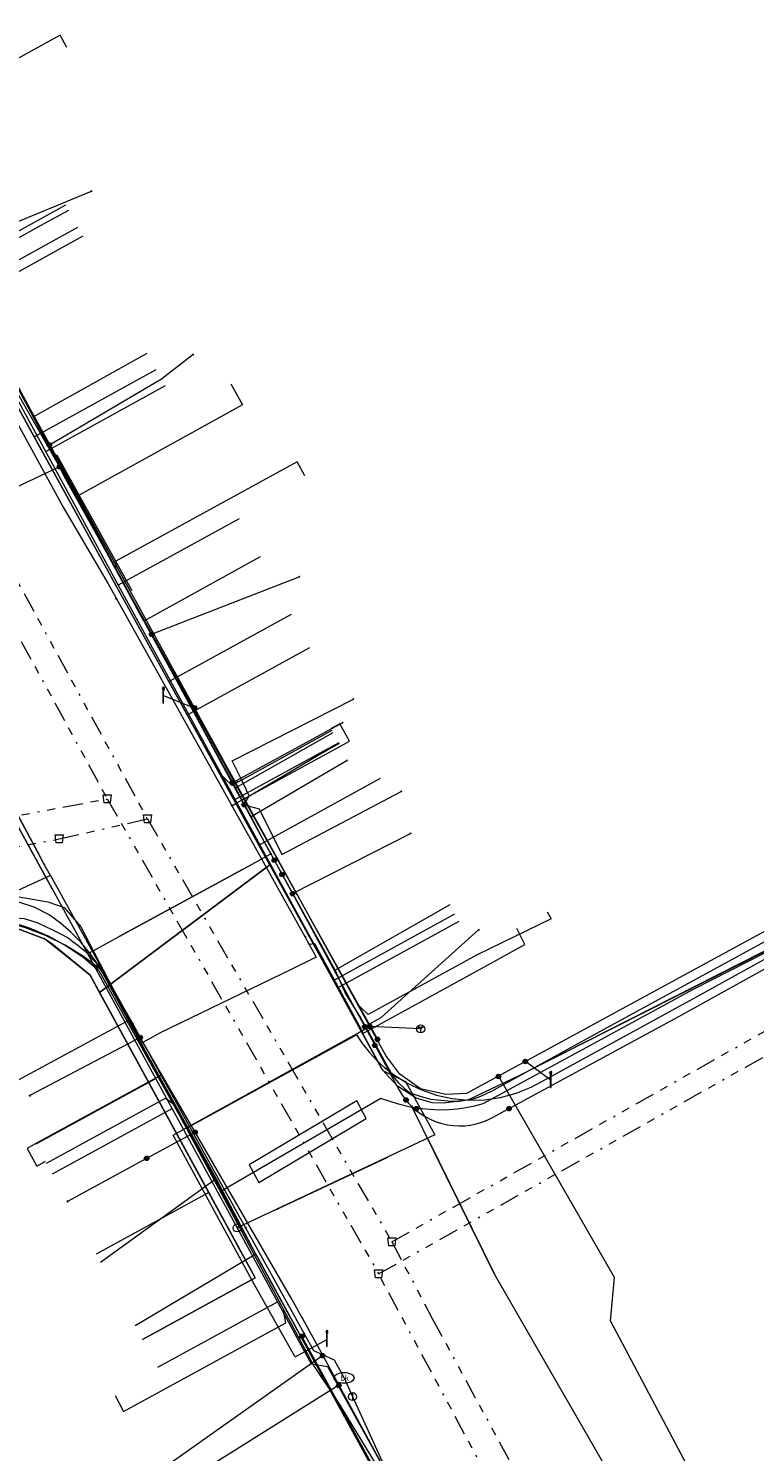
# Model space of a CAD drawing. Header units: metres. Extents: x 154975 to 155642, y 461260 to 461877.
# Tile 25 of 95: x 155068 to 155104, y 461505 to 461576. Entities that reach past the tile are written whole.
import ezdxf
from ezdxf.enums import TextEntityAlignment as Align
from ezdxf.lldxf.tags import DXFTag

# ---------------------------------------------------------------- set-up
doc = ezdxf.new("R2010")
doc.units = ezdxf.units.M
doc.linetypes.add('RI-OVERIG-SO', pattern=[17, 5, -2, 2, -2, 0, -2, 2, -2])
for name, color, linetype, lineweight, true_color in [('B-WE-KL-DATA-G', 3, 'KL-DATA-SO', 18, 0x00ff00), ('B-WE-KL-DATA_HULPSTUK-S', 3, 'Continuous', 18, 0x00ff00), ('B-WE-KL-DATA_KABELBED-G', 3, 'Continuous', 18, 0x00ff00), ('B-WE-KL-DATA_MANTELBUIS-G', 3, 'Continuous', 18, 0x00ff00), ('B-WE-KL-ET_LS-G', 1, 'KL-LS-SO', 18, 0xff0000), ('B-WE-KL-ET_LS-S', 1, 'Continuous', 18, 0xff0000), ('B-WE-KL-ET_LS_HULPSTUK-S', 1, 'Continuous', 18, 0xff0000), ('B-WE-KL-ET_LS_MANTELBUIS-G', 1, 'Continuous', 18, 0xff0000), ('B-WE-KL-ET_MS-G', 1, 'KL-MS-SO', 18, 0xff0000), ('B-WE-KL-GAS_LD-G', 30, 'KL-GAS_LD-SO', 18, 0xff7f00), ('B-WE-KL-GAS_LD_HULPSTUK-S', 30, 'Continuous', 18, 0xff7f00), ('B-WE-KL-GAS_LD_MANTELBUIS-G', 30, 'Continuous', 18, 0xff7f00), ('B-WE-KL-WATER-G', 5, 'KL-WATER-SO', 18, 0x0000ff), ('B-WE-KL-WATER-S', 5, 'Continuous', 18, 0x0000ff), ('B-WE-KL-WATER_HULPSTUK-S', 5, 'Continuous', 18, 0x0000ff), ('B-WE-KL-WATER_MANTELBUIS-G', 5, 'Continuous', 18, 0x0000ff), ('B-WE-RI-VRIJVERVAL-G', 6, 'RI-OVERIG-SO', 18, 0xff00ff), ('B-WE-RI-VRIJVERVAL_HULPSTUK-S', 6, 'Continuous', 18, 0xff00ff)]:
    doc.layers.add(name, color=color, linetype=linetype, lineweight=lineweight, true_color=true_color)
doc.styles.add('NLCS-ISO', font='NLCS-ISO.ttf')
tags = doc.linetypes.add('KL-DATA-SO', pattern='A,4,-1,[101,NLCS.SHX,S=0.5,R=0,X=0,Y=0],-1,4,-1,["D",Standard,S=1,R=0,X=-0.25,Y=-0.5],-1.5', length=12.5).pattern_tags.tags
tags[18] = DXFTag(74, 10)
tags = doc.linetypes.add('KL-GAS_LD-SO', pattern='A,4,-1,[69,NLCS.SHX,S=0.5,R=0,X=0,Y=0],-1,4,-1,["L",Standard,S=1,R=0,X=0.25,Y=-0.5],-2', length=13).pattern_tags.tags
tags[18] = DXFTag(74, 10)
tags = doc.linetypes.add('KL-LS-SO', pattern='A,4,-1,[103,NLCS.SHX,S=0.75,R=0,X=0,Y=0],-1,4,-1,["L",Standard,S=1,R=0,X=0,Y=-0.5],-2', length=13).pattern_tags.tags
tags[18] = DXFTag(74, 10)
tags = doc.linetypes.add('KL-MS-SO', pattern='A,4,-1,[103,NLCS.SHX,S=0.75,R=0,X=0,Y=0],-1,4,-1,["M",Standard,S=1,R=0,X=0,Y=-0.5],-2', length=13).pattern_tags.tags
tags[18] = DXFTag(74, 10)
doc.linetypes.add('KL-WATER-SO', pattern='A,7,-0.5,[168,NLCS.SHX,S=0.75,R=0,X=0.75,Y=0],-2', length=9.5)

# ---------------------------------------------------------------- blocks, each defined once
blk = doc.blocks.new('SKL-WTB_HULP_T STUK-SO')
at = {"color": 0, "linetype": 'ByBlock', "lineweight": 18}
blk.add_circle((0, 0), 1, dxfattribs=at)
at = {"color": 0, "linetype": 'ByBlock', "lineweight": -2, "style": 'NLCS-ISO'}
blk.add_text('T', height=1, dxfattribs=at).set_placement((0, 0), align=Align.MIDDLE_CENTER)
at = {"color": 0, "linetype": 'ByBlock', "lineweight": 18, "style": 'NLCS-ISO', "flags": 1}
for tag, p in [('TYPE', (1.5, 0)), ('OMSCHRIJVING', (1.5, -3)), ('LABEL', (1.5, -1.5))]:
    blk.add_attdef(tag, p, '', height=1, dxfattribs=at)
blk = doc.blocks.new('SKL-WTB_HULP_MOF-SO')
at = {"linetype": 'ByBlock', "lineweight": 18}
h = blk.add_hatch(color=0, dxfattribs=at)
h.dxf.hatch_style = 1
h.paths.add_polyline_path([(-0.5625, 0, 1), (0.5625, 0, 1)])
at = {"color": 0, "linetype": 'ByBlock', "lineweight": 18}
blk.add_circle((0, 0), 0.5625, dxfattribs=at)
at = {"color": 0, "linetype": 'ByBlock', "lineweight": 18, "style": 'NLCS-ISO', "flags": 1}
for tag, p in [('TYPE', (1.5, 0)), ('OMSCHRIJVING', (1.5, -3)), ('LABEL', (1.5, -1.5))]:
    blk.add_attdef(tag, p, '', height=1, dxfattribs=at)
blk = doc.blocks.new('SKL-WTB_HULP_AFSLUITER-SO')
at = {"color": 0, "linetype": 'ByBlock', "lineweight": 18}
blk.add_lwpolyline([(0, 0.8), (0, -0.8)], dxfattribs=at)
blk.add_circle((0, 0), 1, dxfattribs=at)
at = {"color": 0, "linetype": 'ByBlock', "lineweight": 18, "style": 'NLCS-ISO', "flags": 1}
for tag, p in [('TYPE', (1.5, 0)), ('OMSCHRIJVING', (1.5, -3)), ('LABEL', (1.5, -1.5))]:
    blk.add_attdef(tag, p, '', height=1, dxfattribs=at)
blk = doc.blocks.new('SKL-WATER_BRANDKRAAN_BRANDPUT-SO')
at = {"color": 0, "linetype": 'ByBlock', "lineweight": 18}
blk.add_ellipse((0, 0), major_axis=(2.5, 0), ratio=0.54, dxfattribs=at)
at = {"color": 0, "linetype": 'ByBlock', "lineweight": 18, "style": 'NLCS-ISO'}
blk.add_text('bk', height=1.5, dxfattribs=at).set_placement((0.16, 0), align=Align.MIDDLE_CENTER)
blk = doc.blocks.new('SKL-WTB_HULP_OVERIG-SO')
at = {"color": 0, "linetype": 'ByBlock', "lineweight": 18}
for points in [[(-0.14, 0.14), (0.14, -0.14)], [(0.14, 0.14), (-0.14, -0.14)]]:
    blk.add_lwpolyline(points, dxfattribs=at)
at = {"color": 0, "linetype": 'ByBlock', "lineweight": 18, "style": 'NLCS-ISO', "flags": 1}
for tag, p in [('TYPE', (1.5, 0)), ('OMSCHRIJVING', (1.5, -3)), ('LABEL', (1.5, -1.5))]:
    blk.add_attdef(tag, p, '', height=1, dxfattribs=at)
blk = doc.blocks.new('SRI-HULP_AFVOER_OPVANG-SO')
at = {"color": 0, "linetype": 'ByBlock', "lineweight": 18}
blk.add_lwpolyline([(-0.75, -1), (-1, 1), (1, 1), (0.75, -1)], close=True, dxfattribs=at)
at = {"color": 0, "linetype": 'ByBlock', "lineweight": 18, "style": 'NLCS-ISO', "flags": 1}
for tag, p in [('TYPE', (1.5, 0)), ('OMSCHRIJVING', (1.5, -3)), ('LABEL', (1.5, -1.5))]:
    blk.add_attdef(tag, p, '', height=1, dxfattribs=at)
blk = doc.blocks.new('SKL-WTB_HULP_AARDING-SO')
at = {"color": 0, "linetype": 'ByBlock', "lineweight": 18}
for points in [[(-0.64, 0.48), (0.64, 0.48)], [(-0.48, 0.35), (0.48, 0.35)], [(-0.32, 0.21), (0.32, 0.21)], [(-0.16, 0.08), (0.16, 0.08)], [(0, -0.8), (0, 0.48)]]:
    blk.add_lwpolyline(points, dxfattribs=at)
blk.add_circle((0, 0), 1, dxfattribs=at)
at = {"color": 0, "linetype": 'ByBlock', "lineweight": 18, "style": 'NLCS-ISO', "flags": 1}
for tag, p in [('TYPE', (1.5, 0)), ('OMSCHRIJVING', (1.5, -3)), ('LABEL', (1.5, -1.5))]:
    blk.add_attdef(tag, p, '', height=1, dxfattribs=at)
blk = doc.blocks.new('SKL-ET_LS_MAST-SO')
for p, q in [((-0.05, 2.07), (0.05, 2.07)), ((-0.05, -2), (0.05, -2))]:
    blk.add_line(p, q)
for points in [[(-0.18, 1.76), (-0.22, 1.76), (-0.22, 1.84), (-0.18, 1.84), (-0.18, 1.79)], [(-0.18, 1.49), (-0.22, 1.49), (-0.22, 1.57), (-0.18, 1.57), (-0.18, 1.52)], [(-0.18, 1.79), (-0.05, 1.79)], [(-0.18, 1.76), (-0.05, 1.76)], [(-0.18, 1.52), (-0.05, 1.52)], [(-0.18, 1.49), (-0.05, 1.49)], [(-0.05, -2), (-0.05, 2.07)], [(0.05, -2), (0.05, 2.07)], [(0.18, 1.92), (0.05, 1.92)], [(0.18, 1.89), (0.05, 1.89)], [(0.18, 1.66), (0.05, 1.66)], [(0.18, 1.63), (0.05, 1.63)], [(0.18, 1.39), (0.05, 1.39)], [(0.18, 1.36), (0.05, 1.36)], [(0.18, 1.89), (0.22, 1.89), (0.22, 1.97), (0.18, 1.97), (0.18, 1.92)], [(0.18, 1.63), (0.22, 1.63), (0.22, 1.71), (0.18, 1.71), (0.18, 1.66)], [(0.18, 1.36), (0.22, 1.36), (0.22, 1.44), (0.18, 1.44), (0.18, 1.39)]]:
    blk.add_lwpolyline(points)

msp = doc.modelspace()

# ---------------------------------------------------------------- linework, layer by layer
at = {"layer": 'B-WE-KL-DATA-G', "ltscale": 0.2, "flags": 128}
for points in [[(155065.598, 461531.697), (155065.625, 461531.198), (155065.831, 461531.216), (155067.421, 461530.998), (155068.973, 461530.414), (155069.317, 461530.19), (155071.245, 461528.605), (155071.715, 461527.744), (155080.207, 461534.111), (155072.404, 461548.27), (155061.495, 461568.095), (155066.835, 461571.039)], [(155196.296, 461495.081), (155196.73, 461495.33), (155195.128, 461498.12), (155204.266, 461503.368), (155182.721, 461540.621), (155182.438, 461541.16), (155181.501, 461541.538), (155180.955, 461542.492), (155170.021, 461563.469), (155169.385, 461564.484), (155168.95, 461565.745), (155165.921, 461570.584), (155156.49, 461564.978), (155157.766, 461562.845), (155158.3, 461561.328), (155157.822, 461560.003), (155156.454, 461558.554), (155154.226, 461557.362), (155125.734, 461540.773), (155111.303, 461533.013), (155092.672, 461523.592), (155090.127, 461522.378), (155088.889, 461522.225), (155088.309, 461522.242), (155087.514, 461522.468), (155086.581, 461523.062), (155085.823, 461523.897), (155084.415, 461526.476), (155080.207, 461534.111), (155071.715, 461527.744), (155071.245, 461528.605), (155069.317, 461530.19), (155068.973, 461530.414), (155067.421, 461530.998), (155065.831, 461531.216), (155063.788, 461531.04), (155058.099, 461529.997), (155056.212, 461539.539), (155055.534, 461539.2), (155051.828, 461538.315), (155031.746, 461534.79), (155024.166, 461533.388)], [(155196.296, 461495.081), (155196.73, 461495.33), (155195.128, 461498.12), (155204.266, 461503.368), (155182.721, 461540.621), (155182.438, 461541.16), (155181.501, 461541.538), (155180.955, 461542.492), (155170.021, 461563.469), (155169.385, 461564.484), (155168.95, 461565.745), (155165.921, 461570.584), (155156.49, 461564.978), (155157.766, 461562.845), (155158.3, 461561.328), (155157.822, 461560.003), (155156.454, 461558.554), (155154.226, 461557.362), (155125.734, 461540.773), (155111.303, 461533.013), (155092.672, 461523.592), (155090.127, 461522.378), (155088.889, 461522.225), (155088.309, 461522.242), (155087.514, 461522.468), (155086.581, 461523.062), (155085.823, 461523.897), (155084.415, 461526.476), (155080.207, 461534.111), (155071.715, 461527.744), (155071.245, 461528.605), (155069.317, 461530.19), (155068.973, 461530.414), (155067.421, 461530.998), (155065.831, 461531.216), (155063.788, 461531.04), (155058.099, 461529.997), (155056.212, 461539.539), (155055.534, 461539.2), (155051.828, 461538.315), (155031.746, 461534.79), (155024.166, 461533.388)], [(155196.296, 461495.081), (155196.73, 461495.33), (155195.128, 461498.12), (155204.266, 461503.368), (155182.721, 461540.621), (155182.438, 461541.16), (155181.501, 461541.538), (155180.955, 461542.492), (155170.021, 461563.469), (155169.385, 461564.484), (155168.95, 461565.745), (155165.921, 461570.584), (155156.49, 461564.978), (155157.766, 461562.845), (155158.3, 461561.328), (155157.822, 461560.003), (155156.454, 461558.554), (155154.226, 461557.362), (155125.734, 461540.773), (155111.303, 461533.013), (155092.672, 461523.592), (155090.127, 461522.378), (155088.889, 461522.225), (155088.309, 461522.242), (155087.514, 461522.468), (155086.581, 461523.062), (155085.823, 461523.897), (155084.415, 461526.476), (155080.207, 461534.111), (155071.715, 461527.744), (155071.245, 461528.605), (155069.317, 461530.19), (155068.973, 461530.414), (155067.421, 461530.998), (155065.831, 461531.216), (155063.788, 461531.04), (155058.099, 461529.997), (155056.212, 461539.539), (155055.534, 461539.2), (155051.828, 461538.315), (155031.746, 461534.79), (155024.166, 461533.388)], [(155197.499, 461492.855), (155197.79, 461493.025), (155198.057, 461493.202), (155197.269, 461494.391), (155195.128, 461498.12), (155204.266, 461503.368), (155182.721, 461540.621), (155182.438, 461541.16), (155181.501, 461541.538), (155180.955, 461542.492), (155170.021, 461563.469), (155169.385, 461564.484), (155168.95, 461565.745), (155165.921, 461570.584), (155156.49, 461564.978), (155157.766, 461562.845), (155158.3, 461561.328), (155157.822, 461560.003), (155156.454, 461558.554), (155154.226, 461557.362), (155125.734, 461540.773), (155111.303, 461533.013), (155092.672, 461523.592), (155090.127, 461522.378), (155088.889, 461522.225), (155088.309, 461522.242), (155087.514, 461522.468), (155086.581, 461523.062), (155085.823, 461523.897), (155084.415, 461526.476), (155080.207, 461534.111), (155071.715, 461527.744), (155071.245, 461528.605), (155069.317, 461530.19), (155068.973, 461530.414), (155067.421, 461530.998), (155065.831, 461531.216), (155065.625, 461531.198), (155065.598, 461531.697)], [(155065.598, 461531.697), (155065.625, 461531.198), (155065.831, 461531.216), (155067.421, 461530.998), (155068.973, 461530.414), (155069.317, 461530.19), (155071.245, 461528.605), (155071.715, 461527.744), (155080.207, 461534.111), (155072.404, 461548.27), (155064.538, 461562.565), (155070.627, 461565.92)], [(155070.878, 461565.465), (155065.217, 461562.337)], [(155065.217, 461562.337), (155068.396, 461556.452)], [(155068.396, 461556.452), (155074.091, 461559.638)], [(155065.598, 461531.697), (155065.625, 461531.198), (155065.831, 461531.216), (155067.421, 461530.998), (155068.973, 461530.414), (155069.317, 461530.19), (155071.245, 461528.605), (155071.715, 461527.744), (155080.207, 461534.111), (155072.404, 461548.27), (155068.452, 461555.452), (155074.546, 461558.812)], [(155073.927, 461546.269), (155068.396, 461556.452)], [(155079.725, 461549.479), (155073.927, 461546.269)], [(155065.598, 461531.697), (155065.625, 461531.198), (155065.831, 461531.216), (155067.421, 461530.998), (155068.973, 461530.414), (155069.317, 461530.19), (155071.245, 461528.605), (155071.715, 461527.744), (155080.207, 461534.111), (155075.172, 461543.248), (155081.299, 461546.619)], [(155073.927, 461546.269), (155078.506, 461537.947)], [(155065.598, 461531.697), (155065.625, 461531.198), (155065.831, 461531.216), (155067.421, 461530.998), (155068.973, 461530.414), (155069.317, 461530.19), (155071.245, 461528.605), (155071.715, 461527.744), (155080.207, 461534.111), (155076.082, 461541.597), (155082.207, 461544.957)], [(155078.506, 461537.947), (155083.371, 461540.711)], [(155084.11, 461539.33), (155079.276, 461536.499)], [(155065.598, 461531.697), (155065.625, 461531.198), (155065.831, 461531.216), (155067.421, 461530.998), (155068.973, 461530.414), (155069.317, 461530.19), (155071.245, 461528.605), (155071.715, 461527.744), (155080.207, 461534.111), (155079.663, 461535.098), (155085.729, 461538.425)], [(155079.276, 461536.499), (155078.506, 461537.947)], [(155079.854, 461535.415), (155079.276, 461536.499)], [(155083.47, 461528.846), (155079.854, 461535.415)], [(155065.598, 461531.697), (155065.625, 461531.198), (155065.831, 461531.216), (155067.421, 461530.998), (155068.973, 461530.414), (155069.317, 461530.19), (155071.245, 461528.605), (155071.715, 461527.744), (155080.207, 461534.111), (155083.391, 461528.335), (155089.447, 461531.657)], [(155083.47, 461528.846), (155083.981, 461527.67), (155084.773, 461526.419), (155085.154, 461525.749), (155085.642, 461524.865), (155086.097, 461524.014), (155086.375, 461523.554), (155086.623, 461523.25), (155086.916, 461522.976), (155087.179, 461522.744), (155087.455, 461522.649), (155087.823, 461522.531), (155088.223, 461522.419), (155088.573, 461522.379), (155089.26, 461522.324), (155089.678, 461522.323), (155090.046, 461522.393), (155090.38, 461522.433), (155090.66, 461522.528), (155090.918, 461522.65), (155091.339, 461522.859), (155096.869, 461525.887), (155105.306, 461530.502), (155109.287, 461532.688)], [(155089.193, 461532.11), (155083.47, 461528.846)], [(155073.865, 461510.432), (155079.487, 461513.498), (155071.245, 461528.605), (155069.317, 461530.19), (155068.973, 461530.414), (155067.421, 461530.998), (155065.831, 461531.216), (155065.625, 461531.198), (155065.598, 461531.697)], [(155065.598, 461531.697), (155065.625, 461531.198), (155065.831, 461531.216), (155067.421, 461530.998), (155068.973, 461530.414), (155069.317, 461530.19), (155071.245, 461528.605), (155077.161, 461517.762), (155071.544, 461514.686)], [(155067.173, 461531.595), (155067.525, 461531.457), (155067.951, 461531.424), (155068.269, 461531.34), (155068.64, 461531.215), (155068.984, 461531.053), (155069.335, 461530.891), (155069.766, 461530.663), (155070.151, 461530.46), (155070.399, 461530.276), (155070.635, 461530.096), (155070.841, 461529.911), (155071.084, 461529.739), (155071.258, 461529.509), (155071.488, 461529.272), (155071.634, 461529.129), (155071.826, 461528.843), (155071.982, 461528.613), (155073.162, 461526.337)], [(155073.162, 461526.337), (155067.005, 461523.014)], [(155077.537, 461518.459), (155073.162, 461526.337)], [(155071.763, 461514.294), (155077.537, 461518.459)], [(155079.514, 461514.692), (155077.537, 461518.459)], [(155079.514, 461514.692), (155073.497, 461511.115)], [(155085.282, 461504.235), (155083.689, 461507.031), (155081.977, 461510.201), (155079.572, 461514.582), (155079.514, 461514.692)]]:
    msp.add_lwpolyline(points, dxfattribs=at)
at = {"layer": 'B-WE-KL-DATA_KABELBED-G', "ltscale": 0.2, "flags": 128}
for points in [[(155080.263, 461534.654), (155078.93, 461537.109), (155078.339, 461538.197), (155074.313, 461545.609), (155072.712, 461548.556), (155069.212, 461555.059), (155062.485, 461567.555), (155056.99, 461577.761)], [(155062.485, 461567.555), (155063.336, 461567.163), (155064.487, 461564.904), (155071.309, 461567.716)], [(155064.538, 461562.565), (155070.627, 461565.92)], [(155068.452, 461555.452), (155064.538, 461562.565)], [(155069.212, 461555.059), (155074.8, 461558.359), (155076.37, 461559.562)], [(155068.452, 461555.452), (155074.546, 461558.812)], [(155075.172, 461543.248), (155068.452, 461555.452)], [(155074.313, 461545.609), (155081.68, 461548.48)], [(155075.172, 461543.248), (155081.299, 461546.619)], [(155076.082, 461541.597), (155082.207, 461544.957)], [(155076.082, 461541.597), (155075.172, 461543.248)], [(155078.93, 461537.109), (155079.178, 461537.558), (155078.758, 461538.425), (155078.334, 461539.302), (155084.383, 461542.381)], [(155079.663, 461535.098), (155076.082, 461541.597)], [(155078.339, 461538.197), (155078.758, 461538.425), (155083.851, 461541.201)], [(155079.663, 461535.098), (155085.729, 461538.425)], [(155078.93, 461537.109), (155079.687, 461536.907), (155080.813, 461534.63), (155086.774, 461537.771)], [(155081.34, 461532.671), (155087.236, 461535.679)], [(155071.219, 461529.72), (155072.7, 461530.528), (155078.846, 461533.881), (155080.263, 461534.654)], [(155080.207, 461534.111), (155079.663, 461535.098)], [(155080.263, 461534.654), (155081.34, 461532.671), (155084.636, 461526.606), (155084.946, 461526.038), (155086.673, 461522.875), (155086.805, 461522.653), (155086.954, 461522.442), (155087.118, 461522.242), (155087.296, 461522.055)], [(155078.846, 461533.881), (155072.7, 461530.528)], [(155079.213, 461533.366), (155080.207, 461534.111)], [(155083.391, 461528.335), (155080.207, 461534.111)], [(155087.296, 461522.055), (155087.296, 461522.055), (155087.513, 461521.862), (155087.745, 461521.688), (155087.991, 461521.534), (155088.249, 461521.401), (155088.517, 461521.291), (155088.794, 461521.204), (155089.077, 461521.14), (155089.365, 461521.1), (155089.655, 461521.085), (155089.945, 461521.094), (155090.233, 461521.128), (155090.517, 461521.186), (155090.796, 461521.268), (155091.066, 461521.373), (155091.327, 461521.5), (155100.626, 461526.54), (155114.547, 461534.263)], [(155072.847, 461528.592), (155079.213, 461533.366)], [(155112.438, 461533.623), (155092.672, 461523.592), (155090.127, 461522.378), (155088.889, 461522.225), (155088.309, 461522.242), (155087.514, 461522.468), (155086.581, 461523.062), (155085.823, 461523.897), (155083.391, 461528.335)], [(155071.219, 461529.72), (155070.775, 461530.257), (155070.287, 461530.753), (155069.758, 461531.206), (155069.192, 461531.612), (155068.456, 461531.994), (155067.743, 461532.231), (155066.792, 461532.469), (155066.174, 461532.54), (155065.273, 461532.556), (155060.495, 461531.68)], [(155071.715, 461527.744), (155071.245, 461528.605), (155068.973, 461530.414), (155067.421, 461530.998), (155065.625, 461531.198)], [(155083.391, 461528.335), (155089.447, 461531.657)], [(155084.946, 461526.038), (155085.774, 461526.493), (155090.132, 461530.411), (155090.629, 461530.869)], [(155081.822, 461511.512), (155081.313, 461512.447), (155076.48, 461520.776), (155073.744, 461525.491), (155071.773, 461528.888), (155071.509, 461529.313), (155071.219, 461529.72)], [(155071.715, 461527.744), (155072.847, 461528.592)], [(155077.161, 461517.762), (155071.715, 461527.744)], [(155073.744, 461525.491), (155068.235, 461522.597)], [(155166.786, 461375.323), (155166.827, 461375.494), (155166.853, 461375.668), (155166.863, 461375.843), (155166.859, 461376.019), (155166.839, 461376.193), (155166.804, 461376.365), (155166.754, 461376.534), (155166.689, 461376.697), (155166.611, 461376.854), (155156.685, 461394.723), (155130.246, 461443.184), (155103.936, 461491.289), (155101.742, 461495.302), (155099.187, 461500), (155097.014, 461503.998), (155091.427, 461513.683), (155088.414, 461519.79), (155087.296, 461522.055), (155087.296, 461522.055)], [(155076.48, 461520.776), (155074.064, 461519.465)], [(155088.064, 461520.503), (155091.427, 461513.683)], [(155074.064, 461519.465), (155070.114, 461517.321)], [(155077.161, 461517.762), (155071.544, 461514.686)], [(155077.161, 461517.762), (155079.487, 461513.498), (155073.865, 461510.432)], [(155081.822, 461511.512), (155082.849, 461509.627), (155083.656, 461508.146), (155087.719, 461500.691), (155088.096, 461500), (155088.347, 461499.541), (155087.695, 461499.187), (155094.913, 461486.143), (155097.559, 461481.292), (155098.895, 461478.843), (155100.598, 461475.722), (155101.045, 461474.903), (155103.853, 461469.756), (155106.888, 461464.191)], [(155082.849, 461509.627), (155074.391, 461503.651), (155071.098, 461501.949), (155070.394, 461503.254), (155069.937, 461504.103)], [(155083.656, 461508.146), (155077.264, 461504.141), (155074.219, 461502.55), (155074.76, 461501.633), (155075.09, 461500.951)]]:
    msp.add_lwpolyline(points, dxfattribs=at)
at = {"layer": 'B-WE-KL-DATA_MANTELBUIS-G', "ltscale": 0.2, "flags": 128}
for points in [[(155078.846, 461533.881), (155072.7, 461530.528)], [(155072.847, 461528.592), (155079.213, 461533.366)], [(155088.064, 461520.503), (155091.427, 461513.683)], [(155081.977, 461510.201), (155083.689, 461507.031)]]:
    msp.add_lwpolyline(points, dxfattribs=at)
at = {"layer": 'B-WE-KL-ET_LS-G', "ltscale": 0.2, "flags": 128}
for points in [[(155153.69, 461557.311), (155090.029, 461522.704), (155088.992, 461522.645), (155087.727, 461522.936), (155086.697, 461523.666), (155086.005, 461524.599), (155077.758, 461539.587), (155061.434, 461569.226), (155046.874, 461595.764), (155045.676, 461598.009), (155044.723, 461600.444), (155044.988, 461602.494), (155046.086, 461604.301), (155040.93, 461612.381), (155040.011, 461612.456), (155038.521, 461612.933), (155037.308, 461613.994), (155035.463, 461617.205), (155026.799, 461632.994), (155026.259, 461634.036), (155011.501, 461661.051), (155007.394, 461668.693), (155006.979, 461669.518), (155001.377, 461673.403), (154999.891, 461673.208), (154985.271, 461671.695)], [(155054.322, 461580.877), (155069.717, 461553.96)], [(155070.082, 461574.885), (155069.744, 461575.498), (155060.534, 461570.419), (155060.674, 461569.811), (155060.657, 461569.801)], [(155070.166, 461566.755), (155068.94, 461566.079)], [(155068.94, 461566.079), (155064.436, 461563.596), (155063.955, 461564.073), (155063.938, 461564.063)], [(155078.272, 461558.108), (155078.851, 461557.057), (155070.691, 461552.558), (155070.776, 461552.035), (155070.759, 461552.025)], [(155069.717, 461553.96), (155060.567, 461549.644)], [(155069.717, 461553.96), (155069.932, 461553.51), (155085.585, 461525.405)], [(155081.96, 461553.513), (155081.575, 461554.215), (155072.532, 461549.252), (155072.503, 461548.894)], [(155134.801, 461545.367), (155122.15, 461538.481), (155101.341, 461527.889), (155090.836, 461522.182), (155090.421, 461522.074), (155089.999, 461521.988), (155089.572, 461521.927), (155089.143, 461521.89), (155088.713, 461521.878), (155088.186, 461521.896), (155087.661, 461521.951), (155087.141, 461522.043), (155086.629, 461522.17), (155085.756, 461522.453), (155077.851, 461517.856), (155077.467, 461518.56), (155077.423, 461518.536)], [(155074.904, 461542.552), (155076.469, 461541.927)], [(155083.314, 461540.815), (155078.656, 461538.257), (155078.383, 461538.335)], [(155082.63, 461539.567), (155078.921, 461537.37)], [(155083.669, 461540.168), (155082.63, 461539.567)], [(155052.181, 461497.523), (155052.595, 461497.6), (155053.32, 461496.858), (155053.53, 461495.951), (155053.724, 461495.917), (155053.741, 461495.949), (155053.745, 461496.14), (155053.674, 461496.368), (155053.28, 461497.912), (155053.183, 461498.517), (155051.804, 461505.226), (155050.041, 461514.127), (155048.028, 461525.307), (155048.139, 461526.247), (155047.854, 461528.642), (155047.855, 461528.877), (155047.978, 461529.023), (155048.233, 461529.103), (155056.761, 461530.557), (155065.814, 461532.242), (155067.603, 461532.532), (155069.135, 461532.257), (155069.953, 461531.975), (155070.781, 461531.023), (155074.425, 461523.993), (155080.909, 461511.886), (155082.426, 461509.077), (155083.598, 461507.318), (155087.474, 461500.95), (155096.92, 461483.321), (155097.99, 461481.761), (155102.145, 461474.364), (155104.591, 461469.691), (155105.046, 461469.125), (155105.455, 461468.833), (155105.939, 461468.682), (155106.702, 461468.801), (155111.867, 461471.715), (155126.388, 461479.832), (155134.933, 461484.415), (155135.94, 461484.913), (155136.215, 461485.175), (155136.318, 461485.442), (155136.328, 461485.695), (155136.24, 461485.942), (155134.876, 461488.43), (155134.808, 461488.638), (155134.818, 461488.796), (155134.898, 461488.951), (155135.053, 461489.092)], [(155094.054, 461531.765), (155094.247, 461531.414), (155090.552, 461529.615), (155085.127, 461526.638), (155084.677, 461527.076), (155084.66, 461527.066)], [(155077.423, 461518.536), (155071.773, 461528.893), (155070.91, 461529.541), (155069.991, 461530.106), (155069.023, 461530.583), (155068.014, 461530.969), (155066.975, 461531.259), (155066.077, 461531.428), (155065.169, 461531.526), (155064.255, 461531.552), (155063.343, 461531.507), (155062.436, 461531.389), (155049.793, 461528.95), (155050.564, 461526.145), (155055.792, 461498.823), (155055.21, 461498.185), (155053.65, 461497.795), (155053.624, 461497.686)], [(155081.455, 461509.574), (155079.438, 461513.194), (155075.381, 461520.623), (155085.207, 461526.048)], [(155087.74, 461525.921), (155085.207, 461526.048)], [(155094.187, 461523.395), (155092.964, 461524.299)], [(155166.812, 461376.328), (155157.323, 461394.007), (155139.331, 461427.486), (155129.421, 461444.97), (155132.177, 461446.544), (155105.021, 461496.644), (155097.205, 461511.354), (155097.405, 461513.521), (155091.636, 461523.549)], [(155069.068, 461519.232), (155075.01, 461522.475), (155075.453, 461522.147)], [(155103.237, 461492.498), (155094.526, 461487.817), (155087.535, 461500), (155077.423, 461518.536)], [(155072.486, 461507.63), (155072.917, 461506.84), (155081.018, 461511.262), (155080.891, 461511.876), (155080.909, 461511.886)], [(155081.816, 461510.587), (155085.353, 461504.103), (155087.806, 461499.627), (155094.473, 461488.011), (155095.145, 461486.788), (155096.671, 461483.992), (155099.13, 461479.424), (155117.774, 461444.713), (155127.964, 461426.186), (155141.041, 461402.152), (155141.032, 461402.167), (155147.108, 461391.589), (155154.902, 461377.234), (155158.558, 461370.558), (155158.77, 461369.986), (155158.877, 461369.385), (155158.876, 461368.775), (155158.766, 461368.175), (155158.551, 461367.604), (155158.238, 461367.081), (155157.836, 461366.62), (155156.366, 461365.769), (155156.234, 461365.63), (155156.146, 461365.457)], [(155081.471, 461509.558), (155083.096, 461510.442)]]:
    msp.add_lwpolyline(points, dxfattribs=at)
at = {"layer": 'B-WE-KL-ET_LS_MANTELBUIS-G', "ltscale": 0.2, "flags": 128}
for points in [[(155069.562, 461554.581), (155073.32, 461547.789)], [(155076.789, 461521.387), (155082.719, 461524.651)], [(155079.664, 461518.268), (155085.024, 461521.449), (155084.548, 461522.329), (155079.188, 461519.148), (155079.664, 461518.268)]]:
    msp.add_lwpolyline(points, dxfattribs=at)
at = {"layer": 'B-WE-KL-ET_MS-G', "ltscale": 0.2, "flags": 128}
msp.add_lwpolyline([(155052.118, 461497.871), (155053.149, 461498.06), (155053.042, 461498.65), (155055.059, 461499.02), (155054.321, 461501.457), (155054.459, 461503.003), (155050.248, 461529.038), (155053.372, 461529.779), (155062.418, 461531.422), (155063.378, 461531.571), (155064.347, 461531.63), (155065.317, 461531.6), (155066.281, 461531.483), (155067.23, 461531.277), (155068.206, 461530.968), (155069.149, 461530.566), (155070.048, 461530.075), (155070.896, 461529.499), (155071.685, 461528.845), (155076.049, 461520.97), (155084.537, 461525.63), (155084.842, 461525.178), (155085.182, 461524.75), (155085.555, 461524.351), (155085.958, 461523.983), (155086.39, 461523.648), (155087.063, 461523.224), (155087.782, 461522.881), (155088.535, 461522.623), (155089.313, 461522.454), (155090.106, 461522.377), (155090.917, 461522.394), (155091.721, 461522.506), (155092.507, 461522.713), (155093.262, 461523.011), (155093.977, 461523.396), (155101.532, 461527.541), (155121.958, 461538.832), (155135.751, 461546.34), (155148.179, 461552.834), (155156.959, 461557.509), (155157.332, 461557.721), (155157.686, 461557.962), (155158.019, 461558.23), (155158.33, 461558.525), (155158.616, 461558.843), (155158.973, 461559.33), (155159.273, 461559.854), (155159.378, 461560.434), (155159.342, 461561.2), (155159.079, 461562.266)], dxfattribs=at)
at = {"layer": 'B-WE-KL-GAS_LD-G', "ltscale": 0.2, "flags": 128}
for points in [[(155042.839, 461602.945), (155072.636, 461548.055), (155085.853, 461523.842), (155086.987, 461523.297), (155088.45, 461520.633), (155078.58, 461515.996)], [(155070.021, 461567.018), (155064.11, 461563.758)], [(155074.988, 461558.011), (155069.017, 461554.719)], [(155078.685, 461551.374), (155072.636, 461548.055)], [(155062.309, 461545.725), (155070.39, 461530.996)], [(155083.314, 461540.815), (155078.315, 461538.07), (155077.804, 461538.588)], [(155083.651, 461540.201), (155078.474, 461537.361)], [(155089.646, 461531.285), (155083.601, 461527.969)], [(155070.39, 461530.996), (155072.062, 461527.944), (155078.58, 461515.996)], [(155068.549, 461520.185), (155074.518, 461523.442)], [(155069.363, 461518.693), (155075.332, 461521.95)], [(155078.58, 461515.996), (155082.279, 461509.216), (155083.091, 461509.089), (155088.985, 461498.461)], [(155074.62, 461509.057), (155080.589, 461512.313)]]:
    msp.add_lwpolyline(points, dxfattribs=at)
at = {"layer": 'B-WE-KL-GAS_LD_MANTELBUIS-G', "ltscale": 0.2, "flags": 128}
for points in [[(155063.094, 461544.294), (155069.331, 461532.926)], [(155080.424, 461516.862), (155086.098, 461519.528)]]:
    msp.add_lwpolyline(points, dxfattribs=at)
at = {"layer": 'B-WE-KL-WATER-G', "ltscale": 0.2, "flags": 128}
for points in [[(155044.231, 461598.934), (155069.906, 461551.956), (155072.137, 461548.119), (155081.979, 461530.5)], [(155068.955, 461534.133), (155068.712, 461534.57), (155064.409, 461542.566), (155064.128, 461543.096)], [(155083.744, 461540.032), (155084.182, 461540.273), (155083.705, 461541.143), (155083.266, 461540.902)], [(155078.317, 461537.056), (155078.535, 461537.178), (155083.744, 461540.032)], [(155069.266, 461533.572), (155068.955, 461534.133)], [(155069.266, 461533.572), (155067.631, 461532.832), (155060.603, 461531.667), (155053.503, 461530.341)], [(155069.266, 461533.572), (155072.867, 461527.08), (155073.377, 461526.179)], [(155081.979, 461530.5), (155082.522, 461529.509), (155081.269, 461528.884), (155074.739, 461525.728), (155073.881, 461525.252)], [(155085.111, 461525.831), (155090.897, 461529.006), (155092.931, 461530.137), (155092.534, 461530.931)], [(155082.171, 461530.15), (155082.441, 461530.177), (155084.873, 461525.706), (155085.111, 461525.831)], [(155073.377, 461526.179), (155073.509, 461525.923), (155073.881, 461525.252)], [(155073.881, 461525.252), (155074.371, 461524.367)], [(155081.932, 461510.735), (155074.371, 461524.367)], [(155074.789, 461523.613), (155068.539, 461520.202)], [(155068.539, 461520.202), (155068.101, 461519.961), (155068.582, 461519.079), (155069.02, 461519.32)], [(155083.916, 461508.515), (155083.437, 461509.392), (155082.411, 461509.858), (155081.932, 461510.735)], [(155083.916, 461508.515), (155084.341, 461507.583)], [(155084.341, 461507.583), (155085.816, 461504.348), (155120.273, 461441.105), (155121.626, 461438.654)]]:
    msp.add_lwpolyline(points, dxfattribs=at)
at = {"layer": 'B-WE-KL-WATER_MANTELBUIS-G', "ltscale": 0.2, "flags": 128}
for points in [[(155064.409, 461542.566), (155068.712, 461534.57)], [(155081.269, 461528.884), (155074.739, 461525.728)]]:
    msp.add_lwpolyline(points, dxfattribs=at)
at = {"layer": 'B-WE-RI-VRIJVERVAL-G', "ltscale": 0.2, "flags": 128}
for points in [[(155035.9, 461603.6), (155072.1, 461537.4)], [(155037.7, 461602.9), (155074.1, 461536.4)], [(155086.3, 461515.3), (155158.2, 461555.9)], [(155085.64, 461513.7), (155158.8, 461554.9)], [(155025.169, 461528.604), (155072.1, 461537.4)], [(155072.1, 461537.4), (155085.64, 461513.7)], [(155069.7, 461535.4), (155074.1, 461536.4)], [(155074.1, 461536.4), (155086.3, 461515.3)], [(155025.467, 461527.184), (155069.7, 461535.4)], [(155086.3, 461515.3), (155088.32, 461511.48)], [(155121.42, 461447.14), (155085.64, 461513.7)], [(155088.32, 461511.48), (155105.4, 461480)]]:
    msp.add_lwpolyline(points, dxfattribs=at)

# ---------------------------------------------------------------- block references
at = {"layer": 'B-WE-KL-DATA_HULPSTUK-S', "xscale": 0.2, "yscale": 0.2, "zscale": 0.2}
for name, p in [('SKL-WTB_HULP_OVERIG-SO', (155071.309, 461567.717)), ('SKL-WTB_HULP_OVERIG-SO', (155076.37, 461559.562)), ('SKL-WTB_HULP_MOF-SO', (155069.212, 461555.059)), ('SKL-WTB_HULP_OVERIG-SO', (155069.212, 461555.059)), ('SKL-WTB_HULP_OVERIG-SO', (155081.68, 461548.48)), ('SKL-WTB_HULP_MOF-SO', (155074.313, 461545.609)), ('SKL-WTB_HULP_OVERIG-SO', (155074.313, 461545.609)), ('SKL-WTB_HULP_OVERIG-SO', (155084.383, 461542.381)), ('SKL-WTB_HULP_OVERIG-SO', (155083.851, 461541.201)), ('SKL-WTB_HULP_MOF-SO', (155078.339, 461538.197)), ('SKL-WTB_HULP_OVERIG-SO', (155078.339, 461538.197)), ('SKL-WTB_HULP_OVERIG-SO', (155086.774, 461537.771)), ('SKL-WTB_HULP_MOF-SO', (155078.93, 461537.109)), ('SKL-WTB_HULP_OVERIG-SO', (155078.93, 461537.109)), ('SKL-WTB_HULP_OVERIG-SO', (155078.93, 461537.109)), ('SKL-WTB_HULP_OVERIG-SO', (155087.236, 461535.679)), ('SKL-WTB_HULP_OVERIG-SO', (155080.263, 461534.654)), ('SKL-WTB_HULP_OVERIG-SO', (155080.263, 461534.654)), ('SKL-WTB_HULP_OVERIG-SO', (155080.263, 461534.654)), ('SKL-WTB_HULP_MOF-SO', (155080.433, 461534.341)), ('SKL-WTB_HULP_MOF-SO', (155080.82, 461533.629)), ('SKL-WTB_HULP_MOF-SO', (155081.34, 461532.671)), ('SKL-WTB_HULP_OVERIG-SO', (155081.34, 461532.671)), ('SKL-WTB_HULP_OVERIG-SO', (155090.629, 461530.869)), ('SKL-WTB_HULP_OVERIG-SO', (155071.219, 461529.72)), ('SKL-WTB_HULP_OVERIG-SO', (155071.219, 461529.72)), ('SKL-WTB_HULP_OVERIG-SO', (155071.219, 461529.72)), ('SKL-WTB_HULP_MOF-SO', (155071.668, 461529.064)), ('SKL-WTB_HULP_MOF-SO', (155084.946, 461526.038)), ('SKL-WTB_HULP_OVERIG-SO', (155084.946, 461526.038)), ('SKL-WTB_HULP_MOF-SO', (155073.744, 461525.491)), ('SKL-WTB_HULP_OVERIG-SO', (155073.744, 461525.491)), ('SKL-WTB_HULP_MOF-SO', (155085.454, 461525.107)), ('SKL-WTB_HULP_OVERIG-SO', (155068.235, 461522.597)), ('SKL-WTB_HULP_MOF-SO', (155087.004, 461522.377)), ('SKL-WTB_HULP_OVERIG-SO', (155087.296, 461522.055)), ('SKL-WTB_HULP_OVERIG-SO', (155087.296, 461522.055)), ('SKL-WTB_HULP_OVERIG-SO', (155087.296, 461522.055)), ('SKL-WTB_HULP_MOF-SO', (155087.528, 461521.942)), ('SKL-WTB_HULP_MOF-SO', (155092.148, 461521.945)), ('SKL-WTB_HULP_MOF-SO', (155076.48, 461520.777)), ('SKL-WTB_HULP_OVERIG-SO', (155076.48, 461520.777)), ('SKL-WTB_HULP_MOF-SO', (155074.064, 461519.465)), ('SKL-WTB_HULP_OVERIG-SO', (155074.064, 461519.465)), ('SKL-WTB_HULP_OVERIG-SO', (155074.064, 461519.465)), ('SKL-WTB_HULP_OVERIG-SO', (155070.114, 461517.321)), ('SKL-WTB_HULP_OVERIG-SO', (155081.822, 461511.512)), ('SKL-WTB_HULP_OVERIG-SO', (155081.822, 461511.512)), ('SKL-WTB_HULP_MOF-SO', (155082.849, 461509.627)), ('SKL-WTB_HULP_MOF-SO', (155082.849, 461509.627)), ('SKL-WTB_HULP_OVERIG-SO', (155082.849, 461509.627)), ('SKL-WTB_HULP_MOF-SO', (155083.656, 461508.146)), ('SKL-WTB_HULP_OVERIG-SO', (155083.656, 461508.146))]:
    msp.add_blockref(name, p, dxfattribs=at)
at = {"layer": 'B-WE-KL-ET_LS-S', "xscale": 0.2, "yscale": 0.2, "zscale": 0.2}
for p in [(155074.904, 461542.568), (155094.234, 461523.395), (155083.068, 461510.474)]:
    msp.add_blockref('SKL-ET_LS_MAST-SO', p, dxfattribs=at)
at = {"layer": 'B-WE-KL-ET_LS_HULPSTUK-S', "xscale": 0.2, "yscale": 0.2, "zscale": 0.2}
for name, p in [('SKL-WTB_HULP_MOF-SO', (155069.717, 461553.96)), ('SKL-WTB_HULP_MOF-SO', (155076.453, 461541.937)), ('SKL-WTB_HULP_MOF-SO', (155085.201, 461526.055)), ('SKL-WTB_HULP_AARDING-SO', (155087.74, 461525.921)), ('SKL-WTB_HULP_MOF-SO', (155085.585, 461525.405)), ('SKL-WTB_HULP_MOF-SO', (155092.964, 461524.299)), ('SKL-WTB_HULP_MOF-SO', (155091.623, 461523.547)), ('SKL-WTB_HULP_MOF-SO', (155081.816, 461510.587))]:
    msp.add_blockref(name, p, dxfattribs=at)
at = {"layer": 'B-WE-KL-GAS_LD_HULPSTUK-S', "xscale": 0.2, "yscale": 0.2, "zscale": 0.2}
msp.add_blockref('SKL-WTB_HULP_T STUK-SO', (155078.58, 461515.996), dxfattribs=at)
at = {"layer": 'B-WE-KL-WATER-S', "xscale": 0.2, "yscale": 0.2, "zscale": 0.2}
msp.add_blockref('SKL-WATER_BRANDKRAAN_BRANDPUT-SO', (155083.916, 461508.515), dxfattribs=at)
at = {"layer": 'B-WE-KL-WATER_HULPSTUK-S', "xscale": 0.2, "yscale": 0.2, "zscale": 0.2}
for name, p in [('SKL-WTB_HULP_OVERIG-SO', (155072.544, 461547.39)), ('SKL-WTB_HULP_OVERIG-SO', (155078.317, 461537.056)), ('SKL-WTB_HULP_OVERIG-SO', (155068.955, 461534.133)), ('SKL-WTB_HULP_OVERIG-SO', (155081.979, 461530.5)), ('SKL-WTB_HULP_OVERIG-SO', (155082.171, 461530.15)), ('SKL-WTB_HULP_OVERIG-SO', (155073.377, 461526.179)), ('SKL-WTB_HULP_OVERIG-SO', (155085.111, 461525.831)), ('SKL-WTB_HULP_OVERIG-SO', (155074.371, 461524.367)), ('SKL-WTB_HULP_OVERIG-SO', (155074.789, 461523.613)), ('SKL-WTB_HULP_OVERIG-SO', (155079.013, 461515.998)), ('SKL-WTB_HULP_OVERIG-SO', (155081.932, 461510.735)), ('SKL-WTB_HULP_AFSLUITER-SO', (155084.341, 461507.583))]:
    msp.add_blockref(name, p, dxfattribs=at)
at = {"layer": 'B-WE-RI-VRIJVERVAL_HULPSTUK-S', "xscale": 0.2, "yscale": 0.2, "zscale": 0.2}
for p in [(155072.1, 461537.4), (155074.1, 461536.4), (155069.7, 461535.4), (155086.3, 461515.3), (155085.64, 461513.7)]:
    msp.add_blockref('SRI-HULP_AFVOER_OPVANG-SO', p, dxfattribs=at)

doc.saveas('drawing.dxf')
